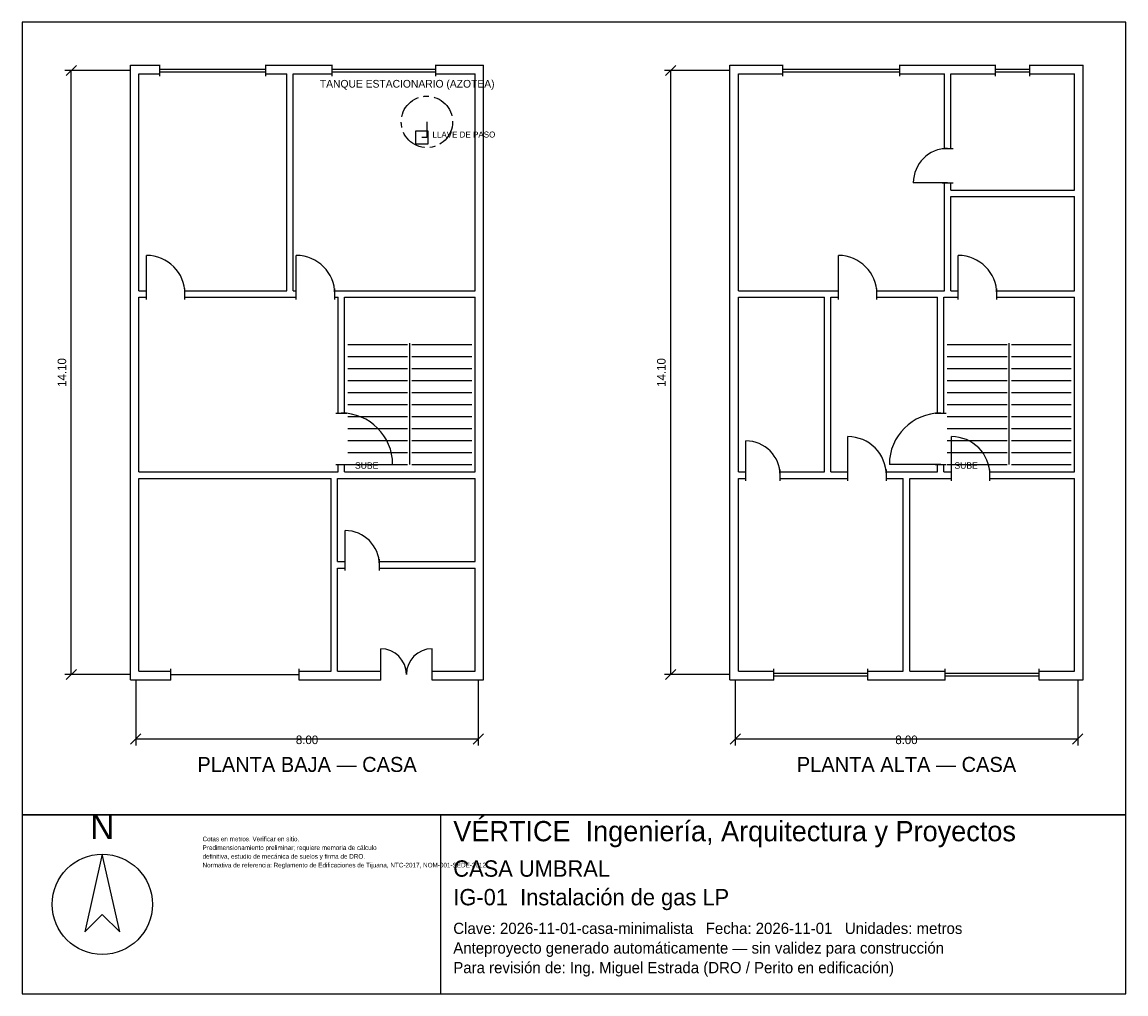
# Model space of a CAD drawing. Header units: metres. Extents: x -2.7 to 23.1, y -7.5 to 15.2.
import ezdxf
from ezdxf.enums import TextEntityAlignment as Align

# ---------------------------------------------------------------- set-up
doc = ezdxf.new("R2010")
doc.units = ezdxf.units.M
doc.header["$LTSCALE"] = 0.5
doc.linetypes.add('CENTER', pattern=[2, 1.25, -0.25, 0.25, -0.25])
for name, color, linetype in [('A-ESCALERA', 6, 'CONTINUOUS'), ('A-MUROS', 7, 'CONTINUOUS'), ('A-PUERTAS', 2, 'CONTINUOUS'), ('A-TEXTO', 3, 'CONTINUOUS'), ('A-VANOS', 4, 'CONTINUOUS'), ('COTAS', 8, 'CONTINUOUS'), ('I-TEXTO', 3, 'CONTINUOUS'), ('IG-GAS', 2, 'CENTER'), ('LAMINA', 9, 'CONTINUOUS')]:
    doc.layers.add(name, color=color, linetype=linetype)
doc.styles.get("Standard").update_dxf_attribs({"font": 'txt', "width": 0.9})

msp = doc.modelspace()

# ---------------------------------------------------------------- linework, layer by layer
at = {"layer": 'A-ESCALERA'}
for p, q in [((4.95, 7.703), (6.35, 7.703)), ((6.4, 4.903), (6.4, 7.733)), ((6.45, 7.703), (7.85, 7.703)), ((18.95, 7.703), (20.35, 7.703)), ((20.4, 4.903), (20.4, 7.733)), ((20.45, 7.703), (21.85, 7.703)), ((4.95, 7.423), (6.35, 7.423)), ((6.45, 7.423), (7.85, 7.423)), ((18.95, 7.423), (20.35, 7.423)), ((20.45, 7.423), (21.85, 7.423)), ((4.95, 7.143), (6.35, 7.143)), ((6.45, 7.143), (7.85, 7.143)), ((18.95, 7.143), (20.35, 7.143)), ((20.45, 7.143), (21.85, 7.143)), ((4.95, 6.863), (6.35, 6.863)), ((6.45, 6.863), (7.85, 6.863)), ((18.95, 6.863), (20.35, 6.863)), ((20.45, 6.863), (21.85, 6.863)), ((4.95, 6.583), (6.35, 6.583)), ((6.45, 6.583), (7.85, 6.583)), ((18.95, 6.583), (20.35, 6.583)), ((20.45, 6.583), (21.85, 6.583)), ((4.95, 6.303), (6.35, 6.303)), ((6.45, 6.303), (7.85, 6.303)), ((18.95, 6.303), (20.35, 6.303)), ((20.45, 6.303), (21.85, 6.303)), ((4.95, 6.023), (6.35, 6.023)), ((6.45, 6.023), (7.85, 6.023)), ((18.95, 6.023), (20.35, 6.023)), ((20.45, 6.023), (21.85, 6.023)), ((4.95, 5.743), (6.35, 5.743)), ((6.45, 5.743), (7.85, 5.743)), ((18.95, 5.743), (20.35, 5.743)), ((20.45, 5.743), (21.85, 5.743)), ((4.95, 5.463), (6.35, 5.463)), ((6.45, 5.463), (7.85, 5.463)), ((18.95, 5.463), (20.35, 5.463)), ((20.45, 5.463), (21.85, 5.463)), ((4.95, 5.183), (6.35, 5.183)), ((6.45, 5.183), (7.85, 5.183)), ((18.95, 5.183), (20.35, 5.183)), ((20.45, 5.183), (21.85, 5.183)), ((4.95, 4.903), (6.35, 4.903)), ((6.45, 4.903), (7.85, 4.903)), ((18.95, 4.903), (20.35, 4.903)), ((20.45, 4.903), (21.85, 4.903))]:
    msp.add_line(p, q, dxfattribs=at)
at = {"layer": 'A-MUROS'}
for p, q in [((-0.125, 14.225), (0.562, 14.225)), ((-0.125, -0.125), (-0.125, 14.225)), ((0.562, 13.97), (0.562, 14.23)), ((3.038, 13.97), (3.038, 14.23)), ((3.038, 14.225), (4.59, 14.225)), ((4.59, 13.97), (4.59, 14.23)), ((7.01, 13.97), (7.01, 14.23)), ((7.01, 14.225), (8.125, 14.225)), ((8.125, -0.125), (8.125, 14.225)), ((13.875, 14.225), (15.116, 14.225)), ((13.875, -0.125), (13.875, 14.225)), ((15.116, 13.97), (15.116, 14.23)), ((17.844, 13.97), (17.844, 14.23)), ((17.844, 14.225), (20.08, 14.225)), ((20.08, 13.97), (20.08, 14.23)), ((20.88, 13.97), (20.88, 14.23)), ((20.88, 14.225), (22.125, 14.225)), ((22.125, -0.125), (22.125, 14.225)), ((0.075, 14.025), (0.562, 14.025)), ((0.075, 8.958), (0.075, 14.025)), ((3.038, 14.025), (3.525, 14.025)), ((3.525, 8.958), (3.525, 14.025)), ((3.675, 14.025), (4.59, 14.025)), ((3.675, 8.958), (3.675, 14.025)), ((7.01, 14.025), (7.925, 14.025)), ((7.925, 8.958), (7.925, 14.025)), ((14.075, 14.025), (15.116, 14.025)), ((14.075, 8.958), (14.075, 14.025)), ((17.844, 14.025), (18.885, 14.025)), ((18.885, 12.281), (18.885, 14.025)), ((19.035, 14.025), (20.08, 14.025)), ((19.035, 12.281), (19.035, 14.025)), ((20.88, 14.025), (21.925, 14.025)), ((21.925, 11.306), (21.925, 14.025)), ((18.83, 12.281), (19.09, 12.281)), ((18.83, 11.481), (19.09, 11.481)), ((18.885, 8.958), (18.885, 11.481)), ((19.035, 11.306), (19.035, 11.481)), ((19.035, 11.306), (21.925, 11.306)), ((19.035, 11.156), (21.925, 11.156)), ((19.035, 8.958), (19.035, 11.156)), ((21.925, 8.958), (21.925, 11.156)), ((0.075, 8.958), (0.25, 8.958)), ((0.075, 8.808), (0.25, 8.808)), ((0.075, 4.728), (0.075, 8.808)), ((0.25, 8.753), (0.25, 9.013)), ((0.25, 8.753), (0.25, 9.013)), ((1.15, 8.753), (1.15, 9.013)), ((1.15, 8.753), (1.15, 9.013)), ((1.15, 8.958), (3.525, 8.958)), ((1.15, 8.808), (3.75, 8.808)), ((3.675, 8.958), (3.75, 8.958)), ((3.75, 8.753), (3.75, 9.013)), ((4.65, 8.753), (4.65, 9.013)), ((4.65, 8.958), (7.925, 8.958)), ((4.65, 8.808), (4.725, 8.808)), ((4.725, 6.103), (4.725, 8.808)), ((4.875, 8.808), (7.925, 8.808)), ((4.875, 6.103), (4.875, 8.808)), ((7.925, 4.728), (7.925, 8.808)), ((14.075, 8.958), (16.41, 8.958)), ((14.075, 8.808), (16.085, 8.808)), ((14.075, 4.728), (14.075, 8.808)), ((16.085, 4.728), (16.085, 8.808)), ((16.235, 8.808), (16.41, 8.808)), ((16.235, 4.728), (16.235, 8.808)), ((16.41, 8.753), (16.41, 9.013)), ((17.31, 8.753), (17.31, 9.013)), ((17.31, 8.958), (18.885, 8.958)), ((17.31, 8.808), (18.725, 8.808)), ((18.725, 6.103), (18.725, 8.808)), ((18.875, 8.808), (19.21, 8.808)), ((18.875, 6.103), (18.875, 8.808)), ((19.035, 8.958), (19.21, 8.958)), ((19.21, 8.753), (19.21, 9.013)), ((20.11, 8.753), (20.11, 9.013)), ((20.11, 8.958), (21.925, 8.958)), ((20.11, 8.808), (21.925, 8.808)), ((21.925, 4.728), (21.925, 8.808)), ((4.67, 6.103), (4.93, 6.103)), ((18.67, 6.103), (18.93, 6.103)), ((4.67, 4.903), (4.93, 4.903)), ((4.725, 4.728), (4.725, 4.903)), ((4.875, 4.728), (4.875, 4.903)), ((18.67, 4.903), (18.93, 4.903)), ((18.725, 4.728), (18.725, 4.903)), ((18.875, 4.728), (18.875, 4.903)), ((0.075, 4.728), (4.725, 4.728)), ((4.875, 4.728), (7.925, 4.728)), ((14.075, 4.728), (14.25, 4.728)), ((14.25, 4.523), (14.25, 4.783)), ((15.05, 4.523), (15.05, 4.783)), ((15.05, 4.728), (16.085, 4.728)), ((16.235, 4.728), (16.63, 4.728)), ((16.63, 4.523), (16.63, 4.783)), ((17.53, 4.523), (17.53, 4.783)), ((17.53, 4.728), (18.725, 4.728)), ((18.875, 4.728), (19.05, 4.728)), ((19.05, 4.523), (19.05, 4.783)), ((19.95, 4.523), (19.95, 4.783)), ((19.95, 4.728), (21.925, 4.728)), ((0.075, 4.578), (4.565, 4.578)), ((0.075, 0.075), (0.075, 4.578)), ((4.565, 0.075), (4.565, 4.578)), ((4.715, 4.578), (7.925, 4.578)), ((4.715, 2.634), (4.715, 4.578)), ((7.925, 2.634), (7.925, 4.578)), ((14.075, 4.578), (14.25, 4.578)), ((14.075, 0.075), (14.075, 4.578)), ((15.05, 4.578), (16.63, 4.578)), ((17.53, 4.578), (17.925, 4.578)), ((17.925, 0.075), (17.925, 4.578)), ((18.075, 4.578), (19.05, 4.578)), ((18.075, 0.075), (18.075, 4.578)), ((19.95, 4.578), (21.925, 4.578)), ((21.925, 0.075), (21.925, 4.578)), ((4.715, 2.634), (4.89, 2.634)), ((4.89, 2.429), (4.89, 2.689)), ((5.69, 2.429), (5.69, 2.689)), ((5.69, 2.634), (7.925, 2.634)), ((4.715, 2.484), (4.89, 2.484)), ((4.715, 0.075), (4.715, 2.484)), ((5.69, 2.484), (7.925, 2.484)), ((7.925, 0.075), (7.925, 2.484)), ((0.075, 0.075), (0.82, 0.075)), ((0.82, -0.13), (0.82, 0.13)), ((3.82, -0.13), (3.82, 0.13)), ((3.82, 0.075), (4.565, 0.075)), ((4.715, 0.075), (5.72, 0.075)), ((5.72, -0.13), (5.72, 0.13)), ((6.92, -0.13), (6.92, 0.13)), ((6.92, 0.075), (7.925, 0.075)), ((14.075, 0.075), (14.9, 0.075)), ((14.9, -0.13), (14.9, 0.13)), ((17.1, -0.13), (17.1, 0.13)), ((17.1, 0.075), (17.925, 0.075)), ((18.075, 0.075), (18.9, 0.075)), ((18.9, -0.13), (18.9, 0.13)), ((21.1, -0.13), (21.1, 0.13)), ((21.1, 0.075), (21.925, 0.075)), ((-0.125, -0.125), (0.82, -0.125)), ((3.82, -0.125), (5.72, -0.125)), ((6.92, -0.125), (8.125, -0.125)), ((13.875, -0.125), (14.9, -0.125)), ((17.1, -0.125), (18.9, -0.125)), ((21.1, -0.125), (22.125, -0.125))]:
    msp.add_line(p, q, dxfattribs=at)
at = {"layer": 'A-PUERTAS'}
for p, q in [((18.96, 11.481), (18.16, 11.481)), ((0.25, 8.883), (0.25, 9.783)), ((0.25, 8.883), (0.25, 9.783)), ((3.75, 8.883), (3.75, 9.783)), ((16.41, 8.883), (16.41, 9.783)), ((19.21, 8.883), (19.21, 9.783)), ((14.25, 4.653), (14.25, 5.453)), ((16.63, 4.653), (16.63, 5.553)), ((19.05, 4.653), (19.05, 5.553)), ((4.8, 4.903), (6, 4.903)), ((18.8, 4.903), (17.6, 4.903)), ((4.89, 2.559), (4.89, 3.359)), ((5.72, 0), (5.72, 0.6)), ((6.92, 0), (6.92, 0.6))]:
    msp.add_line(p, q, dxfattribs=at)
for centre, radius, start, end in [((18.96, 11.481), 0.8, 90, 180), ((0.25, 8.883), 0.9, 0, 90), ((0.25, 8.883), 0.9, 0, 90), ((3.75, 8.883), 0.9, 0, 90), ((16.41, 8.883), 0.9, 0, 90), ((19.21, 8.883), 0.9, 0, 90), ((4.8, 4.903), 1.2, 0, 90), ((18.8, 4.903), 1.2, 90, 180), ((14.25, 4.653), 0.8, 0, 90), ((16.63, 4.653), 0.9, 0, 90), ((19.05, 4.653), 0.9, 0, 90), ((4.89, 2.559), 0.8, 0, 90), ((5.72, 0), 0.6, 0, 90), ((6.92, 0), 0.6, 90, 180)]:
    msp.add_arc(centre, radius, start, end, dxfattribs=at)
at = {"layer": 'A-VANOS'}
for p, q in [((0.562, 14.13), (3.038, 14.13)), ((0.562, 14.07), (3.038, 14.07)), ((4.59, 14.13), (7.01, 14.13)), ((4.59, 14.07), (7.01, 14.07)), ((15.116, 14.13), (17.844, 14.13)), ((15.116, 14.07), (17.844, 14.07)), ((20.08, 14.13), (20.88, 14.13)), ((20.08, 14.07), (20.88, 14.07)), ((0.82, 0), (3.82, 0)), ((14.9, 0.03), (17.1, 0.03)), ((18.9, 0.03), (21.1, 0.03)), ((14.9, -0.03), (17.1, -0.03)), ((18.9, -0.03), (21.1, -0.03))]:
    msp.add_line(p, q, dxfattribs=at)
at = {"layer": 'COTAS'}
for p, q in [((-1.625, 13.98), (-1.385, 14.22)), ((12.375, 13.98), (12.615, 14.22)), ((-0.125, 14.1), (-1.655, 14.1)), ((-1.505, 0), (-1.505, 14.1)), ((13.875, 14.1), (12.345, 14.1)), ((12.495, 0), (12.495, 14.1)), ((-0.125, 0), (-1.655, 0)), ((-1.625, -0.12), (-1.385, 0.12)), ((13.875, 0), (12.345, 0)), ((12.375, -0.12), (12.615, 0.12)), ((0, -0.125), (0, -1.655)), ((8, -0.125), (8, -1.655)), ((14, -0.125), (14, -1.655)), ((22, -0.125), (22, -1.655)), ((-0.12, -1.625), (0.12, -1.385)), ((0, -1.505), (8, -1.505)), ((7.88, -1.625), (8.12, -1.385)), ((13.88, -1.625), (14.12, -1.385)), ((14, -1.505), (22, -1.505)), ((21.88, -1.625), (22.12, -1.385))]:
    msp.add_line(p, q, dxfattribs=at)
at = {"layer": 'IG-GAS'}
msp.add_lwpolyline([(6.8, 12.9), (6.8, 12.5349), (6.68, 12.5349)], dxfattribs=at)
msp.add_lwpolyline([(6.53, 12.3849), (6.83, 12.3849), (6.83, 12.6849), (6.53, 12.6849)], close=True, dxfattribs=at)
msp.add_circle((6.8, 12.9), 0.6, dxfattribs=at)
at = {"layer": 'LAMINA'}
msp.add_line((7.125, -7.4568), (7.125, -3.275), dxfattribs=at)
for points in [[(-2.655, -3.275), (23.125, -3.275), (23.125, 15.23), (-2.655, 15.23)], [(-2.655, -7.4568), (23.125, -7.4568), (23.125, -3.275), (-2.655, -3.275)], [(-0.7815, -4.195), (-1.1914, -6.0099), (-0.7815, -5.6001), (-0.3717, -6.0099)]]:
    msp.add_lwpolyline(points, close=True, dxfattribs=at)
msp.add_circle((-0.7815, -5.3659), 1.1709, dxfattribs=at)

# ---------------------------------------------------------------- texts
at = {"layer": 'A-ESCALERA'}
for p in [(5.12, 4.803), (19.12, 4.803)]:
    msp.add_text('SUBE', height=0.15, dxfattribs=at).set_placement(p)
at = {"layer": 'A-TEXTO'}
for s, p in [('PLANTA BAJA — CASA', (4, -2.275)), ('PLANTA ALTA — CASA', (18, -2.275))]:
    msp.add_text(s, height=0.35, dxfattribs=at).set_placement(p, align=Align.CENTER)
at = {"layer": 'COTAS'}
for p in [(-1.625, 7.05), (12.375, 7.05)]:
    msp.add_text('14.10', height=0.2, rotation=90, dxfattribs=at).set_placement(p, align=Align.CENTER)
for p in [(4, -1.625), (18, -1.625)]:
    msp.add_text('8.00', height=0.2, dxfattribs=at).set_placement(p, align=Align.CENTER)
at = {"layer": 'I-TEXTO'}
for s, height, p in [('TANQUE ESTACIONARIO (AZOTEA)', 0.18, (4.3, 13.7)), ('LLAVE DE PASO', 0.14, (6.93, 12.5349))]:
    msp.add_text(s, height=height, dxfattribs=at).set_placement(p)
at = {"layer": 'LAMINA'}
msp.add_text('N', height=0.5855, dxfattribs=at).set_placement((-0.7815, -3.8437), align=Align.CENTER)
for s, height, p in [('VÉRTICE  Ingeniería, Arquitectura y Proyectos', 0.4727, (7.4159, -3.8932)), ('Cotas en metros. Verificar en sitio.', 0.107, (1.5603, -3.8932)), ('Predimensionamiento preliminar; requiere memoria de cálculo', 0.107, (1.5603, -4.0965)), ('definitiva, estudio de mecánica de suelos y firma de DRO.', 0.107, (1.5603, -4.2998)), ('CASA UMBRAL', 0.3818, (7.4159, -4.7205)), ('Normativa de referencia: Reglamento de Edificaciones de Tijuana, NTC-2017, NOM-001-SEDE-2012.', 0.107, (1.5603, -4.5032)), ('IG-01  Instalación de gas LP', 0.3818, (7.4159, -5.3886)), ('Clave: 2026-11-01-casa-minimalista   Fecha: 2026-11-01   Unidades: metros', 0.2618, (7.4159, -6.0568)), ('Anteproyecto generado automáticamente — sin validez para construcción', 0.2618, (7.4159, -6.515)), ('Para revisión de: Ing. Miguel Estrada (DRO / Perito en edificación)', 0.2618, (7.4159, -6.9732))]:
    msp.add_text(s, height=height, dxfattribs=at).set_placement(p)

doc.saveas('drawing.dxf')
